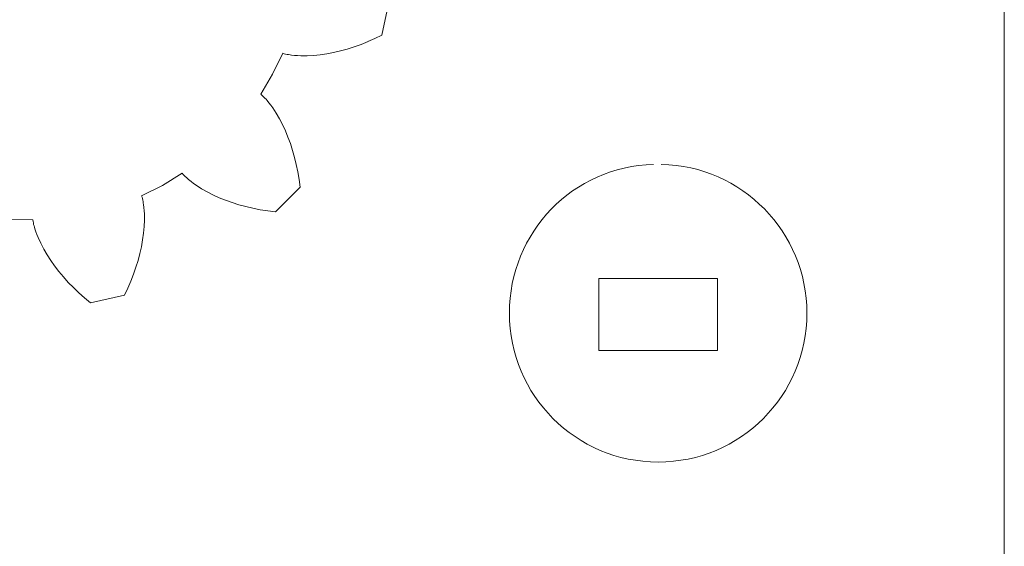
# Model space of a CAD drawing. Header units: centimetres. Extents: x -22.7 to 22.7, y -18.1 to 18.1.
# Tile 10 of 11: x 14.5 to 22.7, y 7.2 to 11.6. Entities that reach past the tile are written whole.
import ezdxf

# ---------------------------------------------------------------- set-up
doc = ezdxf.new("R2010")
doc.units = ezdxf.units.CM
doc.header["$MEASUREMENT"] = 0
doc.layers.add('layer 1', color=7, linetype='Continuous')

msp = doc.modelspace()

# ---------------------------------------------------------------- linework, layer by layer
at = {"layer": 'layer 1', "color": 250, "lineweight": 9}
for points in [[(22.68802, 17.69444), (22.68802, 17.69444), (22.68802, -17.69443), (22.68802, -17.69443)], [(17.55742, 11.7589), (17.55742, 11.7589), (17.49664, 11.47293), (17.49664, 11.47293)], [(17.38254, 11.41998), (17.38254, 11.41998), (17.32447, 11.39704), (17.32447, 11.39704)], [(17.43836, 11.44527), (17.43836, 11.44527), (17.38014, 11.41998), (17.38014, 11.41998)], [(17.49664, 11.47293), (17.49664, 11.47293), (17.43836, 11.44527), (17.43836, 11.44527)], [(17.15192, 11.34271), (17.15192, 11.34271), (17.0952, 11.32947), (17.0952, 11.32947)], [(17.20909, 11.35838), (17.20909, 11.35838), (17.15192, 11.34271), (17.15192, 11.34271)], [(17.26663, 11.37651), (17.26663, 11.37651), (17.20909, 11.35838), (17.20909, 11.35838)], [(17.32447, 11.39704), (17.32447, 11.39704), (17.26663, 11.37651), (17.26663, 11.37651)], [(16.67074, 11.32328), (16.67074, 11.32328), (16.58606, 11.14947), (16.58606, 11.14947)], [(16.68264, 11.31993), (16.68264, 11.31993), (16.67074, 11.32328), (16.67074, 11.32328)], [(16.69472, 11.31696), (16.69472, 11.31696), (16.68264, 11.31993), (16.68264, 11.31993)], [(16.70696, 11.31436), (16.70696, 11.31436), (16.69472, 11.31696), (16.69472, 11.31696)], [(16.7193, 11.31203), (16.7193, 11.31203), (16.70696, 11.31436), (16.70696, 11.31436)], [(16.73177, 11.30999), (16.73177, 11.30999), (16.7193, 11.31203), (16.7193, 11.31203)], [(16.74435, 11.30821), (16.74435, 11.30821), (16.73177, 11.30999), (16.73177, 11.30999)], [(16.76977, 11.30534), (16.76977, 11.30534), (16.74435, 11.30821), (16.74435, 11.30821)], [(16.79555, 11.30337), (16.79555, 11.30337), (16.76977, 11.30534), (16.76977, 11.30534)], [(16.82165, 11.30221), (16.82165, 11.30221), (16.79555, 11.30337), (16.79555, 11.30337)], [(16.87466, 11.30217), (16.87466, 11.30217), (16.82165, 11.30221), (16.82165, 11.30221)], [(16.92864, 11.305), (16.92864, 11.305), (16.87466, 11.30217), (16.87466, 11.30217)], [(16.98347, 11.31055), (16.98347, 11.31055), (16.92864, 11.305), (16.92864, 11.305)], [(17.03902, 11.31874), (17.03902, 11.31874), (16.98347, 11.31055), (16.98347, 11.31055)], [(17.0952, 11.32947), (17.0952, 11.32947), (17.03902, 11.31874), (17.03902, 11.31874)], [(16.58606, 11.14947), (16.58606, 11.14947), (16.48717, 10.98331), (16.48717, 10.98331)], [(16.48717, 10.98331), (16.48717, 10.98331), (16.49651, 10.97521), (16.49651, 10.97521)], [(16.49651, 10.97521), (16.49651, 10.97521), (16.5056, 10.96671), (16.5056, 10.96671)], [(16.5056, 10.96671), (16.5056, 10.96671), (16.51451, 10.95794), (16.51451, 10.95794)], [(16.51451, 10.95794), (16.51451, 10.95794), (16.52323, 10.94888), (16.52323, 10.94888)], [(16.52323, 10.94888), (16.52323, 10.94888), (16.53178, 10.93958), (16.53178, 10.93958)], [(16.53178, 10.93958), (16.53178, 10.93958), (16.54016, 10.93004), (16.54016, 10.93004)], [(16.54016, 10.93004), (16.54016, 10.93004), (16.55649, 10.91035), (16.55649, 10.91035)], [(16.55649, 10.91035), (16.55649, 10.91035), (16.5723, 10.88988), (16.5723, 10.88988)], [(16.5723, 10.88988), (16.5723, 10.88988), (16.58758, 10.86871), (16.58758, 10.86871)], [(16.58758, 10.86871), (16.58758, 10.86871), (16.61672, 10.8244), (16.61672, 10.8244)], [(16.61672, 10.8244), (16.61672, 10.8244), (16.64394, 10.77771), (16.64394, 10.77771)], [(16.64394, 10.77771), (16.64394, 10.77771), (16.66937, 10.72881), (16.66937, 10.72881)], [(16.66937, 10.72881), (16.66937, 10.72881), (16.69301, 10.67789), (16.69301, 10.67789)], [(16.69301, 10.67789), (16.69301, 10.67789), (16.71485, 10.62503), (16.71485, 10.62503)], [(16.71485, 10.62503), (16.71485, 10.62503), (16.7349, 10.57036), (16.7349, 10.57036)], [(16.7349, 10.57036), (16.7349, 10.57036), (16.75314, 10.51394), (16.75314, 10.51394)], [(16.75314, 10.51394), (16.75314, 10.51394), (16.76957, 10.45589), (16.76957, 10.45589)], [(16.76957, 10.45589), (16.76957, 10.45589), (16.78412, 10.39626), (16.78412, 10.39626)], [(16.78412, 10.39626), (16.78412, 10.39626), (16.79681, 10.33514), (16.79681, 10.33514)], [(15.83295, 10.32289), (15.83295, 10.32289), (15.66774, 10.22245), (15.66774, 10.22245)], [(15.84116, 10.31363), (15.84116, 10.31363), (15.83295, 10.32289), (15.83295, 10.32289)], [(15.84973, 10.30459), (15.84973, 10.30459), (15.84116, 10.31363), (15.84116, 10.31363)], [(15.8586, 10.2958), (15.8586, 10.2958), (15.84973, 10.30459), (15.84973, 10.30459)], [(15.86775, 10.28716), (15.86775, 10.28716), (15.8586, 10.2958), (15.8586, 10.2958)], [(15.87712, 10.27872), (15.87712, 10.27872), (15.86775, 10.28716), (15.86775, 10.28716)], [(15.88672, 10.27041), (15.88672, 10.27041), (15.87712, 10.27872), (15.87712, 10.27872)], [(15.90658, 10.25425), (15.90658, 10.25425), (15.88672, 10.27041), (15.88672, 10.27041)], [(16.79681, 10.33514), (16.79681, 10.33514), (16.80759, 10.27259), (16.80759, 10.27259)], [(16.80759, 10.27259), (16.80759, 10.27259), (16.81644, 10.20869), (16.81644, 10.20869)], [(15.66774, 10.22245), (15.66774, 10.22245), (15.49474, 10.13613), (15.49474, 10.13613)], [(15.92719, 10.23865), (15.92719, 10.23865), (15.90658, 10.25425), (15.90658, 10.25425)], [(15.94852, 10.22356), (15.94852, 10.22356), (15.92719, 10.23865), (15.92719, 10.23865)], [(15.99309, 10.19487), (15.99309, 10.19487), (15.94852, 10.22356), (15.94852, 10.22356)], [(16.04004, 10.16806), (16.04004, 10.16806), (15.99309, 10.19487), (15.99309, 10.19487)], [(16.81644, 10.20869), (16.81644, 10.20869), (16.61066, 10.00098), (16.61066, 10.00098)], [(15.49474, 10.13613), (15.49474, 10.13613), (15.4982, 10.12426), (15.4982, 10.12426)], [(15.4982, 10.12426), (15.4982, 10.12426), (15.50128, 10.1122), (15.50128, 10.1122)], [(15.50128, 10.1122), (15.50128, 10.1122), (15.50402, 10.09999), (15.50402, 10.09999)], [(15.50402, 10.09999), (15.50402, 10.09999), (15.50644, 10.08766), (15.50644, 10.08766)], [(16.08917, 10.1431), (16.08917, 10.1431), (16.04004, 10.16806), (16.04004, 10.16806)], [(16.14032, 10.11994), (16.14032, 10.11994), (16.08917, 10.1431), (16.08917, 10.1431)], [(16.19338, 10.09861), (16.19338, 10.09861), (16.14032, 10.11994), (16.14032, 10.11994)], [(15.50644, 10.08766), (15.50644, 10.08766), (15.50861, 10.07523), (15.50861, 10.07523)], [(15.50861, 10.07523), (15.50861, 10.07523), (15.5105, 10.06266), (15.5105, 10.06266)], [(15.5105, 10.06266), (15.5105, 10.06266), (15.51362, 10.03726), (15.51362, 10.03726)], [(15.51362, 10.03726), (15.51362, 10.03726), (15.51583, 10.01149), (15.51583, 10.01149)], [(16.24824, 10.07907), (16.24824, 10.07907), (16.19338, 10.09861), (16.19338, 10.09861)], [(16.30483, 10.06137), (16.30483, 10.06137), (16.24824, 10.07907), (16.24824, 10.07907)], [(16.36305, 10.04551), (16.36305, 10.04551), (16.30483, 10.06137), (16.30483, 10.06137)], [(16.42279, 10.0315), (16.42279, 10.0315), (16.36305, 10.04551), (16.36305, 10.04551)], [(16.48402, 10.01939), (16.48402, 10.01939), (16.42279, 10.0315), (16.42279, 10.0315)], [(16.54669, 10.00921), (16.54669, 10.00921), (16.48402, 10.01939), (16.48402, 10.01939)], [(14.58733, 9.93424), (14.58733, 9.93424), (14.39404, 9.93904), (14.39404, 9.93904)], [(15.51583, 10.01149), (15.51583, 10.01149), (15.51725, 9.98541), (15.51725, 9.98541)], [(15.51725, 9.98541), (15.51725, 9.98541), (15.51778, 9.93241), (15.51778, 9.93241)], [(16.61066, 10.00098), (16.61066, 10.00098), (16.54669, 10.00921), (16.54669, 10.00921)], [(14.5892, 9.922), (14.5892, 9.922), (14.58733, 9.93424), (14.58733, 9.93424)], [(14.59155, 9.90979), (14.59155, 9.90979), (14.5892, 9.922), (14.5892, 9.922)], [(14.59425, 9.89759), (14.59425, 9.89759), (14.59155, 9.90979), (14.59155, 9.90979)], [(14.59727, 9.88538), (14.59727, 9.88538), (14.59425, 9.89759), (14.59425, 9.89759)], [(14.60059, 9.87319), (14.60059, 9.87319), (14.59727, 9.88538), (14.59727, 9.88538)], [(14.60419, 9.86101), (14.60419, 9.86101), (14.60059, 9.87319), (14.60059, 9.87319)], [(14.61215, 9.83669), (14.61215, 9.83669), (14.60419, 9.86101), (14.60419, 9.86101)], [(15.51547, 9.87841), (15.51547, 9.87841), (15.51043, 9.82353), (15.51043, 9.82353)], [(15.51778, 9.93241), (15.51778, 9.93241), (15.51547, 9.87841), (15.51547, 9.87841)], [(14.62106, 9.81243), (14.62106, 9.81243), (14.61215, 9.83669), (14.61215, 9.83669)], [(14.63083, 9.7882), (14.63083, 9.7882), (14.62106, 9.81243), (14.62106, 9.81243)], [(14.65282, 9.73996), (14.65282, 9.73996), (14.63083, 9.7882), (14.63083, 9.7882)], [(15.51043, 9.82353), (15.51043, 9.82353), (15.50276, 9.76789), (15.50276, 9.76789)], [(14.67782, 9.69203), (14.67782, 9.69203), (14.65282, 9.73996), (14.65282, 9.73996)], [(14.70566, 9.64448), (14.70566, 9.64448), (14.67782, 9.69203), (14.67782, 9.69203)], [(15.49256, 9.71163), (15.49256, 9.71163), (15.47987, 9.65478), (15.47987, 9.65478)], [(15.50276, 9.76789), (15.50276, 9.76789), (15.49256, 9.71163), (15.49256, 9.71163)], [(14.73619, 9.59734), (14.73619, 9.59734), (14.70566, 9.64448), (14.70566, 9.64448)], [(15.47987, 9.65478), (15.47987, 9.65478), (15.46474, 9.59746), (15.46474, 9.59746)], [(14.76928, 9.55069), (14.76928, 9.55069), (14.73619, 9.59734), (14.73619, 9.59734)], [(14.80487, 9.50461), (14.80487, 9.50461), (14.76928, 9.55069), (14.76928, 9.55069)], [(15.44715, 9.53974), (15.44715, 9.53974), (15.42716, 9.48171), (15.42716, 9.48171)], [(15.46474, 9.59746), (15.46474, 9.59746), (15.44715, 9.53974), (15.44715, 9.53974)], [(14.84289, 9.45912), (14.84289, 9.45912), (14.80487, 9.50461), (14.80487, 9.50461)], [(14.88328, 9.41431), (14.88328, 9.41431), (14.84289, 9.45912), (14.84289, 9.45912)], [(15.42716, 9.48171), (15.42716, 9.48171), (15.40479, 9.42344), (15.40479, 9.42344)], [(14.92599, 9.37021), (14.92599, 9.37021), (14.88328, 9.41431), (14.88328, 9.41431)], [(14.97095, 9.32691), (14.97095, 9.32691), (14.92599, 9.37021), (14.92599, 9.37021)], [(15.38004, 9.36499), (15.38004, 9.36499), (15.35293, 9.30646), (15.35293, 9.30646)], [(15.40479, 9.42344), (15.40479, 9.42344), (15.38004, 9.36499), (15.38004, 9.36499)], [(15.01815, 9.28448), (15.01815, 9.28448), (14.97095, 9.32691), (14.97095, 9.32691)], [(15.06752, 9.24295), (15.06752, 9.24295), (15.01815, 9.28448), (15.01815, 9.28448)], [(15.35293, 9.30646), (15.35293, 9.30646), (15.06752, 9.24295), (15.06752, 9.24295)]]:
    msp.add_open_spline(points, degree=3, dxfattribs=at)
for points in [[(19.82737, 10.3975), (20.50055, 10.38385), (21.04207, 9.83388), (21.04207, 9.15741), (21.04207, 9.15741), (21.04207, 8.47238), (20.48675, 7.91706), (19.80172, 7.91706), (19.80172, 7.91706), (19.11669, 7.91706), (18.56137, 8.47238), (18.56137, 9.15741), (18.56137, 9.15741), (18.56137, 9.83238), (19.09202, 10.38117), (19.76315, 10.39714)], [(20.29682, 8.84554), (20.29682, 8.84554), (19.30663, 8.84554), (19.30663, 8.84554), (19.30663, 8.84554), (19.30663, 8.84554), (19.30663, 9.44554), (19.30663, 9.44554), (19.30663, 9.44554), (19.30663, 9.44554), (20.29682, 9.44554), (20.29682, 9.44554), (20.29682, 9.44554), (20.29682, 9.44554), (20.29682, 8.84554), (20.29682, 8.84554)]]:
    msp.add_open_spline(points, degree=3, knots=[0, 0, 0, 0, 0.2, 0.2, 0.2, 0.2, 0.4, 0.4, 0.4, 0.4, 0.6, 0.6, 0.6, 0.6, 1, 1, 1, 1], dxfattribs=at)

doc.saveas('drawing.dxf')
